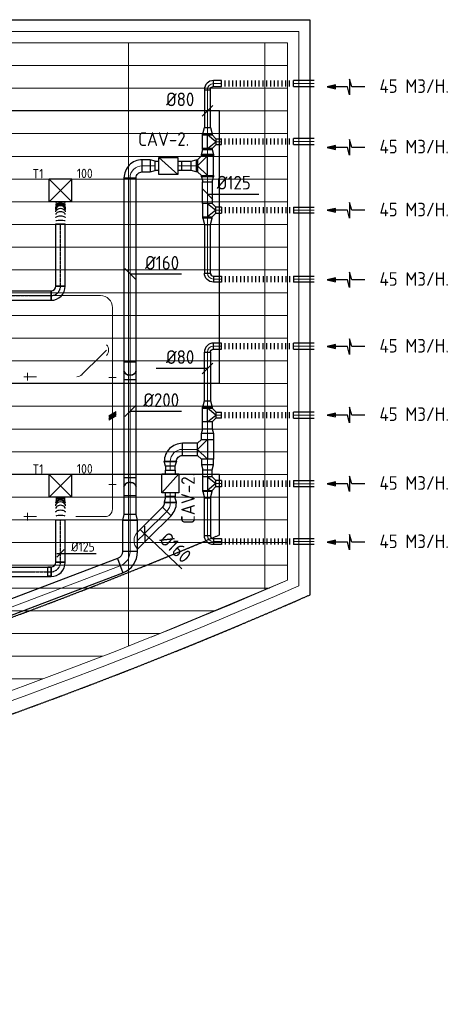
# Model space of a CAD drawing. Header units: millimetres. Extents: x -73785 to 23627, y 5976 to 52620.
# Tile 45 of 56: x -24326 to -18584, y 7449 to 20451. Entities that reach past the tile are written whole.
import ezdxf
from ezdxf.enums import TextEntityAlignment as Align

# ---------------------------------------------------------------- set-up
doc = ezdxf.new("R2010")
doc.units = ezdxf.units.MM
doc.linetypes.add('CENTER2', pattern=[28.575, 19.05, -3.175, 3.175, -3.175])
doc.linetypes.add('HIDDEN', pattern=[9.525, 6.35, -3.175])
for name, color, linetype in [('4plfd', 254, 'Continuous'), ('BALKEN', 7, 'Continuous'), ('WL570---_RETOUR', 100, 'Continuous'), ('WL570---_TOEVOER', 200, 'Continuous'), ('WL570---_TOEVOER_HL', 1, 'Continuous'), ('WL570---_TOEVOER_RST', 200, 'Continuous'), ('WL570---_TOEVOER_RST_HL', 1, 'Continuous'), ('WM570---_RETOUR', 2, 'Continuous'), ('WM570---_TOEVOER', 2, 'Continuous'), ('WM570---_TOEVOER_PR', 2, 'Continuous'), ('WM570---_TOEVOER_RST_PR', 1, 'Continuous')]:
    doc.layers.add(name, color=color, linetype=linetype)
for name, color, linetype, lineweight in [('WL570---_BESTAAND-HARTLIJN', 161, 'Continuous', 0), ('WL570---_BESTAAND-MAATVOERING', 161, 'Continuous', 0), ('WL570---_BESTAAND-RETOUR', 140, 'Continuous', 0), ('WL570---_BESTAAND-TOEVOER', 180, 'Continuous', 0), ('WL570---_DEMONTEREN', 10, 'Continuous', 0)]:
    doc.layers.add(name, color=color, linetype=linetype, lineweight=lineweight)
doc.layers.get('WL570---_DEMONTEREN').off()
doc.styles.add('BURO-025', font='ISO96.shx', dxfattribs={"height": 2.5})
doc.styles.add('MAATVOERING', font='ISO')

# ---------------------------------------------------------------- blocks, each defined once
blk = doc.blocks.new('Groep-43')
at = {"color": 8, "linetype": 'Continuous', "lineweight": 13}
for p, q in [((-65620, 18699.14), (-22154.912, 18699.14)), ((-65620, 18699.14), (-22154.912, 18699.14)), ((-65620, 18399.14), (-22154.912, 18399.14)), ((-65620, 18099.14), (-22154.912, 18099.14)), ((-65620, 17799.14), (-22154.912, 17799.14)), ((-65620, 17499.14), (-22154.912, 17499.14)), ((-22154.912, 17199.14), (-65620, 17199.14)), ((-65620, 16899.14), (-22154.912, 16899.14)), ((-22154.912, 16599.14), (-65620, 16599.14)), ((-22154.912, 16299.14), (-65620, 16299.14)), ((-22154.912, 15999.14), (-65620, 15999.14)), ((-22154.912, 15699.14), (-65620, 15699.14)), ((-22154.912, 15399.14), (-65620, 15399.14)), ((-65620, 15099.14), (-22154.912, 15099.14)), ((-22154.912, 14799.14), (-65620, 14799.14)), ((-22154.912, 14499.14), (-65620, 14499.14)), ((-22154.912, 14199.14), (-65620, 14199.14)), ((-22154.912, 13899.14), (-65620, 13899.14)), ((-22154.912, 13599.14), (-65620, 13599.14)), ((-65620, 13299.14), (-22154.912, 13299.14)), ((-65620, 12999.14), (-22154.912, 12999.14)), ((-65620, 12699.14), (-22154.912, 12699.14)), ((-65620, 12399.14), (-22154.912, 12399.14)), ((-65620, 12099.14), (-22154.912, 12099.14))]:
    blk.add_line(p, q, dxfattribs=at)
blk = doc.blocks.new('Groep-50')
at = {"color": 8, "linetype": 'Continuous', "lineweight": 13}
for p, q in [((-22005, 19149), (-54855, 19149)), ((-22155, 18999), (-54855, 18999)), ((-24255, 18999), (-24255, 11033)), ((-22155, 18999), (-23955, 18999)), ((-22455, 18999), (-22455, 11772)), ((-22155, 11902), (-22155, 18999)), ((-22155, 18999), (-22155, 11902)), ((-23955, 11152), (-22155, 11902)), ((-65620, 11799), (-22393, 11799)), ((-65620, 11499), (-23121, 11499)), ((-65620, 11199), (-23841, 11199)), ((-65620, 10899), (-24598, 10899)), ((-65620, 10599), (-25389, 10599))]:
    blk.add_line(p, q, dxfattribs=at)
at = {"color": 8, "linetype": 'Continuous', "lineweight": 13, "flags": 128}
for points in [[(-65620, 12925), (-65620, 9040, 0.175808), (-22005, 11828), (-22005, 19149)], [(-47655, 6597, 0.102915), (-22155, 11902, 0.102915)]]:
    blk.add_lwpolyline(points, format="xyb", dxfattribs=at)
at = {"color": 8}
blk.add_blockref('Groep-43', (0, 0), dxfattribs=at)
blk = doc.blocks.new('Block plafond 2e verd')
at = {"layer": '4plfd'}
blk.add_blockref('Groep-50', (73180, -19000), dxfattribs=at)
blk = doc.blocks.new('OBO10000090ZH')
blk.add_lwpolyline([(-50, -100), (50, -100), (50, 0, 1), (-50, 0)], format="xyb", close=True)
at = {"layer": 'WL570---_BESTAAND-HARTLIJN'}
for points in [[(-50, 0), (50, 0)], [(0, -100), (0, 50)]]:
    blk.add_lwpolyline(points, dxfattribs=at)
blk = doc.blocks.new('OZA1250100045R')
blk.add_lwpolyline([(71, 0), (106, 35), (35, 106), (-71, 0)])
at = {"layer": 'WL570---_BESTAAND-HARTLIJN'}
blk.add_line((0, 0), (71, 71), dxfattribs=at)
at = {"layer": 'WL570---_BESTAAND-TOEVOER'}
blk.add_arc((0, 71), 100, 225, 315, dxfattribs=at)
blk = doc.blocks.new('KARO')
for p, q in [((1, 0.5), (0, 0.5)), ((0, -0.5), (1, -0.5))]:
    blk.add_line(p, q)
at = {"invisible_edges": 15}
blk.add_3dface([(0, 0.5), (0, -0.5), (1, -0.5), (1, 0.5)], dxfattribs=at)
at = {"layer": 'WL570---_BESTAAND-HARTLIJN'}
blk.add_line((0, 0), (1, 0), dxfattribs=at)
blk = doc.blocks.new('OBO10000090ZE')
blk.add_lwpolyline([(-50, 0), (50, 0), (50, 100, 1), (-50, 100)], format="xyb", close=True)
at = {"layer": 'WL570---_BESTAAND-HARTLIJN'}
for points in [[(0, 0), (0, 150)], [(-50, 100), (50, 100)]]:
    blk.add_lwpolyline(points, dxfattribs=at)
blk = doc.blocks.new('OZA2000160045L')
blk.add_lwpolyline([(-113, 0), (-148, 35), (-35, 148), (113, 0)])
at = {"layer": 'WL570---_BESTAAND-HARTLIJN'}
blk.add_line((0, 0), (-92, 92), dxfattribs=at)
at = {"layer": 'WL570---_BESTAAND-TOEVOER'}
blk.add_arc((0, 113), 160, 225, 315, dxfattribs=at)
blk = doc.blocks.new('MVLINE')
blk.add_line((35.4, -35.4), (-35.4, 35.4))
blk = doc.blocks.new('OSV2001600740K')
blk.add_lwpolyline([(-75, -100), (0, -80), (0, 80), (-75, 100)], close=True)
at = {"layer": 'WL570---_BESTAAND-HARTLIJN'}
blk.add_line((-75, 0), (0, 0), dxfattribs=at)
blk = doc.blocks.new('OBO16000090H')
blk.add_lwpolyline([(80, -160, 0.414214), (-160, 80), (-160, -80, -0.414214), (-80, -160)], format="xyb", close=True)
at = {"invisible_edges": 15}
for points in [[(-146, -81), (-118, 76), (-160, 80), (-160, -80)], [(-133, -85), (-78, 66), (-118, 76), (-146, -81)], [(-120, -91), (-40, 48), (-78, 66), (-133, -85)], [(-109, -99), (-6, 24), (-40, 48), (-120, -91)], [(-99, -109), (24, -6), (-6, 24), (-109, -99)], [(-91, -120), (48, -40), (24, -6), (-99, -109)], [(-85, -133), (66, -78), (48, -40), (-91, -120)], [(-81, -146), (76, -118), (66, -78), (-85, -133)], [(-80, -160), (80, -160), (76, -118), (-81, -146)]]:
    blk.add_3dface(points, dxfattribs=at)
at = {"layer": 'WL570---_BESTAAND-HARTLIJN'}
blk.add_arc((-160, -160), 160, 0, 90, dxfattribs=at)
blk = doc.blocks.new('AFZPIJL')
for points in [[(0, -10), (0, -6.52), (-2.06, -5.97), (2.06, -5.97), (0, -5.41), (0, 0)], [(-0.26, -2.22), (0, 0)], [(0.26, -2.22), (0, 0)]]:
    blk.add_lwpolyline(points)
blk.add_lwpolyline([(0.52, -2.22), (-0.52, -2.22), (0, 0)], close=True)
blk = doc.blocks.new('FLLINE80')
blk.add_line((0, -40), (0, 40))
blk = doc.blocks.new('OEX8000100000')
at = {"rotation": 180}
for p in [(50, 0), (100, 0), (150, 0), (200, 0), (250, 0), (300, 0), (350, 0), (400, 0), (450, 0), (500, 0), (550, 0), (600, 0), (650, 0), (700, 0), (750, 0), (800, 0), (850, 0), (900, 0), (950, 0), (1000, 0)]:
    blk.add_blockref('FLLINE80', p, dxfattribs=at)
blk = doc.blocks.new('OBO8000090H')
blk.add_lwpolyline([(40, -80, 0.414214), (-80, 40), (-80, -40, -0.414214), (-40, -80)], format="xyb", close=True)
at = {"invisible_edges": 15}
for points in [[(-73, -41), (-59, 38), (-80, 40), (-80, -40)], [(-66, -42), (-39, 33), (-59, 38), (-73, -41)], [(-60, -45), (-20, 24), (-39, 33), (-66, -42)], [(-54, -49), (-3, 12), (-20, 24), (-60, -45)], [(-49, -54), (12, -3), (-3, 12), (-54, -49)], [(-45, -60), (24, -20), (12, -3), (-49, -54)], [(-42, -66), (33, -39), (24, -20), (-45, -60)], [(-41, -73), (38, -59), (33, -39), (-42, -66)], [(-40, -80), (40, -80), (38, -59), (-41, -73)]]:
    blk.add_3dface(points, dxfattribs=at)
at = {"layer": 'WL570---_BESTAAND-HARTLIJN'}
blk.add_arc((-80, -80), 80, 0, 90, dxfattribs=at)
blk = doc.blocks.new('OSV1601250650G')
blk.add_lwpolyline([(0, -80), (65, -62), (65, 62), (0, 80)], close=True)
at = {"layer": 'WL570---_BESTAAND-HARTLIJN'}
blk.add_line((0, 0), (65, 0), dxfattribs=at)
blk = doc.blocks.new('VBX1251250012525000')
for points in [[(50, 62.5), (0, 62.5), (0, -62.5), (50, -62.5)], [(300, -62.5), (350, -62.5), (350, 62.5), (300, 62.5)]]:
    blk.add_lwpolyline(points)
blk.add_lwpolyline([(50, -112.5), (300, -112.5), (300, 112.5), (50, 112.5)], close=True)
at = {"layer": 'WL570---_BESTAAND-HARTLIJN'}
blk.add_line((300, 0), (350, 0), dxfattribs=at)
at = {"layer": 'WL570---_BESTAAND-TOEVOER'}
blk.add_line((50, -112.5), (300, 112.5), dxfattribs=at)
blk = doc.blocks.new('OSV1601250650K')
blk.add_lwpolyline([(-65, -80), (0, -62), (0, 62), (-65, 80)], close=True)
at = {"layer": 'WL570---_BESTAAND-HARTLIJN'}
blk.add_line((-65, 0), (0, 0), dxfattribs=at)
blk = doc.blocks.new('OBO16000045H')
blk.add_lwpolyline([(80, -66, 0.198912), (10, 103), (-103, -10, -0.198912), (-80, -66)], format="xyb", close=True)
at = {"invisible_edges": 15}
for points in [[(-99, -15), (24, 88), (10, 103), (-103, -10)], [(-94, -20), (37, 71), (24, 88), (-99, -15)], [(-91, -26), (48, 54), (37, 71), (-94, -20)], [(-87, -32), (58, 35), (48, 54), (-91, -26)], [(-85, -39), (66, 16), (58, 35), (-87, -32)], [(-83, -46), (72, -4), (66, 16), (-85, -39)], [(-81, -52), (76, -25), (72, -4), (-83, -46)], [(-80, -59), (79, -45), (76, -25), (-81, -52)], [(-80, -66), (80, -66), (79, -45), (-80, -59)]]:
    blk.add_3dface(points, dxfattribs=at)
at = {"layer": 'WL570---_BESTAAND-HARTLIJN'}
blk.add_arc((-160, -66), 160, 0, 45, dxfattribs=at)
blk = doc.blocks.new('OTS16016016000H')
at = {"layer": 'WL570---_RETOUR'}
blk.add_line((-130, 0), (130, 0), dxfattribs=at)
blk.add_lwpolyline([(-130, -80), (130, -80), (130, 80), (80, 130), (-80, 130), (-130, 80)], close=True, dxfattribs=at)
blk.add_lwpolyline([(-130, 0), (0, 130), (130, 0)], dxfattribs=at)
blk = doc.blocks.new('OTS1251258000H')
at = {"layer": 'WL570---_RETOUR'}
blk.add_line((-90, 0), (90, 0), dxfattribs=at)
blk.add_lwpolyline([(-90, -62.5), (90, -62.5), (90, 62.5), (40, 112.5), (-40, 112.5), (-90, 62.5)], close=True, dxfattribs=at)
blk.add_lwpolyline([(-90, 0), (0, 112.5), (90, 0)], dxfattribs=at)
blk = doc.blocks.new('OSV125800830G')
blk.add_lwpolyline([(0, -62), (84, -40), (84, 40), (0, 62)], close=True)
at = {"layer": 'WL570---_BESTAAND-HARTLIJN'}
blk.add_line((0, 0), (84, 0), dxfattribs=at)
blk = doc.blocks.new('OBO20000069H')
blk.add_lwpolyline([(100, -138, 0.310508), (-92, 142), (-164, -45, -0.310508), (-100, -138)], format="xyb", close=True)
at = {"invisible_edges": 15}
for points in [[(-152, -50), (-56, 125), (-92, 142), (-164, -45)], [(-141, -57), (-22, 104), (-56, 125), (-152, -50)], [(-131, -66), (8, 78), (-22, 104), (-141, -57)], [(-122, -76), (35, 48), (8, 78), (-131, -66)], [(-114, -87), (58, 15), (35, 48), (-122, -76)], [(-108, -99), (76, -21), (58, 15), (-114, -87)], [(-104, -112), (89, -59), (76, -21), (-108, -99)], [(-101, -125), (97, -98), (89, -59), (-104, -112)], [(-100, -138), (100, -138), (97, -98), (-101, -125)]]:
    blk.add_3dface(points, dxfattribs=at)
at = {"layer": 'WL570---_BESTAAND-HARTLIJN'}
blk.add_arc((-200, -138), 200, 0, 69, dxfattribs=at)
blk = doc.blocks.new('RB45DO')
blk.add_lwpolyline([(0.707107, 0.5), (0, 0.5), (0, -0.5), (0.707107, -0.5, 0.133256), (0.835518, -0.465158, 0.106756), (0.957107, -0.353553, 0.082828), (1.032249, -0.198077, 0.071352), (1.06066, 0, 0.071352), (1.032249, 0.198077, 0.082828), (0.957107, 0.353553, 0.106756), (0.835518, 0.465158, 0.133256)], format="xyb", close=True)
at = {"layer": 'WL570---_BESTAAND-HARTLIJN'}
blk.add_line((0, 0), (1.06066, 0), dxfattribs=at)
blk = doc.blocks.new('OBO16000045N')
at = {"xscale": 160, "yscale": 160, "zscale": 160}
blk.add_blockref('RB45DO', (0, 0), dxfattribs=at)
blk = doc.blocks.new('RB45UP')
blk.add_lwpolyline([(0, -0.5), (0.707107, -0.5), (0.707107, 0.5), (0, 0.5, -0.133256), (0.128411, 0.465158, -0.106756), (0.25, 0.353553, -0.082828), (0.325143, 0.198077, -0.071352), (0.353553, 0, -0.071352), (0.325143, -0.198077, -0.082828), (0.25, -0.353553, -0.106756), (0.128411, -0.465158, -0.133256)], format="xyb", close=True)
at = {"layer": 'WL570---_BESTAAND-HARTLIJN'}
blk.add_line((0, 0), (0.707107, 0), dxfattribs=at)
blk = doc.blocks.new('OBO16000045O')
at = {"xscale": 160, "yscale": 160, "zscale": 160}
blk.add_blockref('RB45UP', (0, 0), dxfattribs=at)
blk = doc.blocks.new('OBO10000090H')
blk.add_lwpolyline([(50, -100, 0.414214), (-100, 50), (-100, -50, -0.414214), (-50, -100)], format="xyb", close=True)
at = {"invisible_edges": 15}
for points in [[(-91, -51), (-74, 48), (-100, 50), (-100, -50)], [(-83, -53), (-49, 41), (-74, 48), (-91, -51)], [(-75, -57), (-25, 30), (-49, 41), (-83, -53)], [(-68, -62), (-4, 15), (-25, 30), (-75, -57)], [(-62, -68), (15, -4), (-4, 15), (-68, -62)], [(-57, -75), (30, -25), (15, -4), (-62, -68)], [(-53, -83), (41, -49), (30, -25), (-57, -75)], [(-51, -91), (48, -74), (41, -49), (-53, -83)], [(-50, -100), (50, -100), (48, -74), (-51, -91)]]:
    blk.add_3dface(points, dxfattribs=at)
at = {"layer": 'WL570---_BESTAAND-HARTLIJN'}
blk.add_arc((-100, -100), 100, 0, 90, dxfattribs=at)
blk = doc.blocks.new('UISO')
at = {"layer": 'WL570---_TOEVOER'}
for p, q in [((0, 0.36), (1, 0.94)), ((0, 0.18), (1, 0.76)), ((0, 0), (1, 0.58)), ((0, -0.18), (1, 0.4))]:
    blk.add_line(p, q, dxfattribs=at)
blk = doc.blocks.new('OSV16010001120K')
blk.add_lwpolyline([(-112, -80), (0, -50), (0, 50), (-112, 80)], close=True)
at = {"layer": 'WL570---_BESTAAND-HARTLIJN'}
blk.add_line((-112, 0), (0, 0), dxfattribs=at)
blk = doc.blocks.new('OBO10000045H')
blk.add_lwpolyline([(50, -41, 0.198912), (6, 65), (-65, -6, -0.198912), (-50, -41)], format="xyb", close=True)
at = {"invisible_edges": 15}
for points in [[(-62, -9), (15, 55), (6, 65), (-65, -6)], [(-59, -13), (23, 45), (15, 55), (-62, -9)], [(-57, -16), (30, 34), (23, 45), (-59, -13)], [(-55, -20), (36, 22), (30, 34), (-57, -16)], [(-53, -24), (41, 10), (36, 22), (-55, -20)], [(-52, -28), (45, -3), (41, 10), (-53, -24)], [(-51, -33), (48, -15), (45, -3), (-52, -28)], [(-50, -37), (49, -28), (48, -15), (-51, -33)], [(-50, -41), (50, -41), (49, -28), (-50, -37)]]:
    blk.add_3dface(points, dxfattribs=at)
at = {"layer": 'WL570---_BESTAAND-HARTLIJN'}
blk.add_arc((-100, -41), 100, 0, 45, dxfattribs=at)
blk = doc.blocks.new('*U591')
at = {"color": 0, "ltscale": 10}
for p, q in [((150, 150, -2500), (-150, 150, -2500)), ((-150, -150, -2500), (-150, 150, -2500)), ((150, -150, -2500), (-150, 150, -2500)), ((-150, -150, -2500), (150, 150, -2500)), ((150, -150, -2500), (150, 150, -2500)), ((150, -150, -2500), (-150, -150, -2500))]:
    blk.add_line(p, q, dxfattribs=at)
at = {"layer": 'WL570---_TOEVOER_RST_HL', "linetype": 'CENTER2'}
blk.add_circle((0, 0, -2500), 0.075, dxfattribs=at)
at = {"layer": 'WL570---_TOEVOER_RST', "color": 2, "style": 'BURO-025'}
for tag in ['MC', 'Q']:
    blk.add_attdef(tag, text='', height=125, dxfattribs=at).set_placement((0, 0), align=Align.MIDDLE)
at = {"layer": 'WM570---_TOEVOER_RST_PR', "color": 2, "style": 'BURO-025'}
blk.add_attdef('POSNR', text='', height=125, dxfattribs=at).set_placement((0, 0), align=Align.MIDDLE)
blk = doc.blocks.new('*U592')
at = {"color": 0, "ltscale": 10}
for p, q in [((-125, 59.375, -2700), (-169.3, 59.375, -2700)), ((-169.3, -59.375, -2700), (-169.3, 59.375, -2700)), ((-125, -62.5, -2700), (-125, 62.5, -2700)), ((-125, -59.375, -2700), (-125, 59.375, -2700)), ((-62.5, 125, -2700), (62.5, 125, -2700)), ((-125, -59.375, -2700), (-169.3, -59.375, -2700))]:
    blk.add_line(p, q, dxfattribs=at)
for radius, end in [(62.5, 0), (187.5, 360)]:
    blk.add_arc((-125, 125, -2700), radius, 270, end, dxfattribs=at)
at = {"layer": 'WL570---_TOEVOER_HL', "linetype": 'CENTER2'}
blk.add_arc((-125, 125, -2700), 125, 270, 0, dxfattribs=at)
at = {"layer": 'WM570---_TOEVOER_PR', "color": 2, "style": 'BURO-025'}
blk.add_attdef('POSNR', text='', height=125, dxfattribs=at).set_placement((0, 0), align=Align.MIDDLE)
blk = doc.blocks.new('*U593')
at = {"color": 0, "ltscale": 10}
for p, q in [((0, 62, -2700), (0, -62, -2700)), ((300, 62, -2700), (300, -62, -2700))]:
    blk.add_line(p, q, dxfattribs=at)
for centre, major_axis, ratio, start_param, end_param in [((49, 0, -2700), (0, -62.5), 0.152673, 0, 3.141593), ((150, 0, -2700), (0, -62.5), 0.695081, 0, 3.141593), ((204, 0, -2700), (0, 62.5), 0.882722, 3.141593, 6.283185), ((252, 0, -2700), (0, 62.5), 0.444109, 3.141593, 6.283185)]:
    blk.add_ellipse(centre, major_axis=major_axis, ratio=ratio, start_param=start_param, end_param=end_param, dxfattribs=at)
at = {"color": 0, "ltscale": 10, "extrusion": (0, 0, -1)}
for centre, major_axis, ratio, start_param, end_param in [((103, 0, -2700), (0, 62.5), 0.444109, 0, 3.141593), ((186, 0, -2700), (0, 62.5), 0.882722, 0, 3.141593), ((225, 0, -2700), (0, -62.5), 0.695081, 3.141593, 6.283185), ((283, 0, -2700), (0, -62.5), 0.152673, 3.141593, 6.283185)]:
    blk.add_ellipse(centre, major_axis=major_axis, ratio=ratio, start_param=start_param, end_param=end_param, dxfattribs=at)
at = {"layer": 'WM570---_TOEVOER_PR', "color": 2, "style": 'BURO-025'}
blk.add_attdef('POSNR', text='', height=125, dxfattribs=at).set_placement((0, 0), align=Align.MIDDLE)
blk = doc.blocks.new('*U599')
at = {"color": 0, "ltscale": 10}
for p, q in [((150, 150, -2500), (-150, 150, -2500)), ((-150, -150, -2500), (-150, 150, -2500)), ((150, -150, -2500), (-150, 150, -2500)), ((-150, -150, -2500), (150, 150, -2500)), ((150, -150, -2500), (150, 150, -2500)), ((150, -150, -2500), (-150, -150, -2500))]:
    blk.add_line(p, q, dxfattribs=at)
at = {"layer": 'WL570---_TOEVOER_RST_HL', "linetype": 'CENTER2'}
blk.add_circle((0, 0, -2500), 0.075, dxfattribs=at)
at = {"layer": 'WL570---_TOEVOER_RST', "color": 2, "style": 'BURO-025'}
for tag in ['MC', 'Q']:
    blk.add_attdef(tag, text='', height=125, dxfattribs=at).set_placement((0, 0), align=Align.MIDDLE)
at = {"layer": 'WM570---_TOEVOER_RST_PR', "color": 2, "style": 'BURO-025'}
blk.add_attdef('POSNR', text='', height=125, dxfattribs=at).set_placement((0, 0), align=Align.MIDDLE)
blk = doc.blocks.new('*U600')
at = {"color": 0, "ltscale": 10}
for p, q in [((-125, -62.5, -2700), (-125, 62.5, -2700)), ((-62.5, 125, -2700), (62.5, 125, -2700))]:
    blk.add_line(p, q, dxfattribs=at)
for radius in [62.5, 187.5]:
    blk.add_arc((-125, 125, -2700), radius, 270, 360, dxfattribs=at)
at = {"layer": 'WL570---_TOEVOER_HL', "linetype": 'CENTER2'}
blk.add_arc((-125, 125, -2700), 125, 270, 0, dxfattribs=at)
at = {"layer": 'WM570---_TOEVOER_PR', "color": 2, "style": 'BURO-025'}
blk.add_attdef('POSNR', text='', height=125, dxfattribs=at).set_placement((0, 0), align=Align.MIDDLE)
blk = doc.blocks.new('*U602')
at = {"color": 0, "ltscale": 10}
for p, q in [((0, 62, -2700), (1832, 62, -2700)), ((0, -62, -2700), (0, 62, -2700)), ((1832, 62, -2700), (1832, -62, -2700)), ((0, -62, -2700), (1832, -62, -2700))]:
    blk.add_line(p, q, dxfattribs=at)
at = {"layer": 'WL570---_TOEVOER_HL', "linetype": 'CENTER2'}
blk.add_line((0, 0, -2700), (1832, 0, -2700), dxfattribs=at)
at = {"layer": 'WM570---_TOEVOER_PR', "color": 2, "style": 'BURO-025'}
blk.add_attdef('POSNR', text='', height=125, dxfattribs=at).set_placement((0, 0), align=Align.MIDDLE)
blk = doc.blocks.new('*U603')
at = {"color": 0, "ltscale": 10}
for p, q in [((0, 62, -2700), (0, -63, -2700)), ((291, 62, -2700), (291, -63, -2700))]:
    blk.add_line(p, q, dxfattribs=at)
for centre, major_axis, ratio, start_param, end_param in [((37, 0, -2700), (0, -62.5), 0.122843, 0, 3.141593), ((122, 0, -2700), (0, -62.5), 0.578126, 0, 3.141593), ((182, 0, -2700), (0, -62.5), 0.897942, 0, 3.141593), ((198, 0, -2700), (0, 62.5), 0.897942, 3.141593, 6.283185), ((231, 0, -2700), (0, 62.5), 0.578126, 3.141593, 6.283185), ((278, 0, -2700), (0, 62.5), 0.122843, 3.141593, 6.283185)]:
    blk.add_ellipse(centre, major_axis=major_axis, ratio=ratio, start_param=start_param, end_param=end_param, dxfattribs=at)
at = {"color": 0, "ltscale": 10, "extrusion": (0, 0, -1)}
for centre, major_axis, ratio, start_param, end_param in [((82, 0, -2700), (0, 62.5), 0.361225, 0, 3.141593), ((157, 0, -2700), (0, 62.5), 0.76065, 0, 3.141593), ((190, 0, -2700), (0, 62.5), 0.93989, 0, 3.141593), ((212, 0, -2700), (0, -62.5), 0.76065, 3.141593, 6.283185), ((253, 0, -2700), (0, -62.5), 0.361225, 3.141593, 6.283185)]:
    blk.add_ellipse(centre, major_axis=major_axis, ratio=ratio, start_param=start_param, end_param=end_param, dxfattribs=at)
at = {"layer": 'WM570---_TOEVOER_PR', "color": 2, "style": 'BURO-025'}
blk.add_attdef('POSNR', text='', height=125, dxfattribs=at).set_placement((0, 0), align=Align.MIDDLE)
blk = doc.blocks.new('*U926')
at = {"color": 0, "ltscale": 10}
for p, q in [((0, 62, -2700), (822, 62, -2700)), ((0, -63, -2700), (0, 62, -2700)), ((822, 62, -2700), (822, -63, -2700)), ((0, -63, -2700), (822, -63, -2700))]:
    blk.add_line(p, q, dxfattribs=at)
at = {"layer": 'WL570---_TOEVOER_HL', "linetype": 'CENTER2'}
blk.add_line((0, 0, -2700), (822, 0, -2700), dxfattribs=at)
at = {"layer": 'WM570---_TOEVOER_PR', "color": 2, "style": 'BURO-025'}
blk.add_attdef('POSNR', text='', height=125, dxfattribs=at).set_placement((0, 0), align=Align.MIDDLE)
blk = doc.blocks.new('*U929')
at = {"layer": 'WM570---_TOEVOER', "color": 0, "ltscale": 10}
for p, q in [((-50, -50), (50, 50)), ((-50, 0), (472, 0))]:
    blk.add_line(p, q, dxfattribs=at)
at = {"layer": 'WM570---_TOEVOER', "color": 0, "style": 'BURO-025'}
blk.add_text('%%c125', height=125, dxfattribs=at).set_placement((141, 25))
blk = doc.blocks.new('*U930')
at = {"color": 0, "ltscale": 10}
for p, q in [((0, 62, -2700), (561, 62, -2700)), ((0, -63, -2700), (0, 62, -2700)), ((561, 62, -2700), (561, -63, -2700)), ((0, -63, -2700), (561, -63, -2700))]:
    blk.add_line(p, q, dxfattribs=at)
at = {"layer": 'WL570---_TOEVOER_HL', "linetype": 'CENTER2'}
blk.add_line((0, 0, -2700), (561, 0, -2700), dxfattribs=at)
at = {"layer": 'WM570---_TOEVOER_PR', "color": 2, "style": 'BURO-025'}
blk.add_attdef('POSNR', text='', height=125, dxfattribs=at).set_placement((0, 0), align=Align.MIDDLE)
blk = doc.blocks.new('*U963')
at = {"color": 0, "ltscale": 10}
for p, q in [((0, 62, -2700), (2433, 62, -2700)), ((2433, 62, -2700), (2433, -62, -2700)), ((0, -62, -2700), (2433, -62, -2700))]:
    blk.add_line(p, q, dxfattribs=at)
at = {"layer": 'WL570---_TOEVOER_HL', "linetype": 'CENTER2'}
blk.add_line((0, 0, -2700), (2433, 0, -2700), dxfattribs=at)
at = {"layer": 'WM570---_TOEVOER_PR', "color": 2, "style": 'BURO-025'}
blk.add_attdef('POSNR', text='', height=125, dxfattribs=at).set_placement((0, 0), align=Align.MIDDLE)

msp = doc.modelspace()

# ---------------------------------------------------------------- linework, layer by layer
at = {"layer": 'BALKEN', "color": 2, "linetype": 'HIDDEN'}
for p, q in [((-28162, 20451), (-20487, 20451)), ((-20487, 12858), (-20487, 20451)), ((-53687, 19251), (-21687, 19251)), ((-21687, 15651), (-21687, 19251)), ((-70887, 15651), (-21687, 15651)), ((-70887, 14451), (-21687, 14451)), ((-21687, 13647), (-21687, 14451))]:
    msp.add_line(p, q, dxfattribs=at)
for radius, start, end in [(63041, 247.03139, 292.96833), (64241, 246.32069, 293.67904)]:
    msp.add_arc((-46287, 71690), radius, start, end, dxfattribs=at)
at = {"layer": 'WM570---_RETOUR'}
for points in [[(-21846, 19249), (-21969, 19249), (-22523, 19249)], [(-21846, 18149), (-21722, 18149), (-21168, 18149)], [(-22867, 17095), (-22744, 17095), (-22190, 17095)], [(-21846, 15846), (-21969, 15846), (-22523, 15846)], [(-22868, 15281), (-22744, 15281), (-22190, 15281)], [(-22676, 13664), (-22586, 13579), (-22182, 13200)]]:
    msp.add_lwpolyline(points, dxfattribs=at)

# ---------------------------------------------------------------- block references
at = {"layer": 'WL570---_BESTAAND-RETOUR'}
for name, p, rotation in [('OTS16016016000H', (-21846, 18522), 90), ('OTS1251258000H', (-21846, 14326), 270)]:
    msp.add_blockref(name, p, dxfattribs=dict(at, rotation=rotation))
at = {"layer": 'WL570---_DEMONTEREN'}
for name, p, xscale, yscale, zscale in [('KARO', (-25636, 16808), 2376.078271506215, 160, 160), ('KARO', (-24122, 15736), 16.03765465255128, 100, 100), ('UISO', (-23150, 15184), 100, 100, 100), ('KARO', (-24122, 13889), 16.03765465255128, 100, 100), ('KARO', (-23583, 13889), 383.5537975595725, 100, 100)]:
    msp.add_blockref(name, p, dxfattribs=dict(at, xscale=xscale, yscale=yscale, zscale=zscale))
msp.add_blockref('OBO16000090H', (-23100, 16808), dxfattribs=at)
for p, xscale, yscale, zscale, rotation in [((-23100, 16648), 678.3184798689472, 160, 160, 270), ((-23503, 15765), 356.6187524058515, 100, 100, 44.99999999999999), ((-23100, 15825), 32.8122964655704, 100, 100, 90), ((-23100, 15783), 1793.517565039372, 100, 100, 270)]:
    msp.add_blockref('KARO', p, dxfattribs=dict(at, xscale=xscale, yscale=yscale, zscale=zscale, rotation=rotation))
at = {"layer": 'WL570---_DEMONTEREN', "xscale": -1}
for name, p, rotation in [('OZA1250100045R', (-23180, 16088), 90), ('OBO10000090ZH', (-23100, 15725), 180)]:
    msp.add_blockref(name, p, dxfattribs=dict(at, rotation=rotation))
at = {"layer": 'WL570---_DEMONTEREN'}
for name, p, rotation in [('OSV16010001120K', (-23100, 15858), 270), ('OBO10000090ZE', (-24122, 15736), 90), ('OBO10000045H', (-23532, 15736), 270), ('OBO10000090ZE', (-24122, 13889), 90), ('OBO10000090H', (-23100, 13889), 270)]:
    msp.add_blockref(name, p, dxfattribs=dict(at, rotation=rotation))
at = {"layer": 'WL570---_DEMONTEREN', "xscale": -1}
msp.add_blockref('OBO10000090ZH', (-23100, 14312), dxfattribs=at)
at = {"layer": 'WL570---_RETOUR'}
for name, p, rotation in [('OBO8000090H', (-21846, 19607), 90), ('OEX8000100000', (-20660, 19607), 180), ('OEX8000100000', (-20660, 18842), 180), ('OBO16000090H', (-22868, 18521), 90), ('OSV1601250650G', (-21846, 18374), 270), ('OTS1251258000H', (-21846, 17936), 270), ('OSV125800830G', (-21846, 17831), 270), ('OBO8000090H', (-21846, 16140), 90), ('OEX8000100000', (-20660, 16140), 180), ('OBO16000045N', (-22868, 15930), 270), ('OBO16000045O', (-22868, 15811), 270), ('OEX8000100000', (-20660, 15230), 180), ('OBO16000090H', (-22336, 14777), 90), ('OSV1601250650G', (-21846, 14571), 270), ('OBO16000045O', (-22868, 14287), 90), ('OBO16000045N', (-22868, 14168), 90), ('OSV125800830G', (-21846, 14221), 270), ('OBO16000045H', (-22336, 14004), 315.0000000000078), ('OSV1601250650K', (-22336, 14144), 90), ('OSV2001600740K', (-22868, 13916), 90), ('OZA2000160045L', (-22768, 13572), 270), ('OBO20000069H', (-22868, 13290), 290.7995941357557)]:
    msp.add_blockref(name, p, dxfattribs=dict(at, rotation=rotation))
for name, p, xscale, yscale, zscale, rotation in [('KARO', (-21661, 19607), 104.6717615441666, 80, 80, 180), ('KARO', (-20437, 19607), 270.6940397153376, 80, 80, 180), ('AFZPIJL', (-20265, 19563), -50, 50, 50, 90), ('KARO', (-21846, 19527), 498.312785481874, 80, 80, 270), ('KARO', (-21846, 18930), -14.56646699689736, 125, 125, 270), ('KARO', (-20437, 18842), 270.6940397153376, 80, 80, 180), ('AFZPIJL', (-20265, 18764), -50, 50, 50, 90), ('KARO', (-21846, 18750), -14.38825575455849, 125, 125, 90), ('KARO', (-22603, 18521), 104.8731670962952, 160, 160, 180), ('KARO', (-21846, 18671), -18.61592130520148, 160, 160, 90.0000000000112), ('KARO', (-22187, 18521), -126.9871434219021, 125, 125, 180), ('KARO', (-22868, 18361), 4445.629157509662, 160, 160, 270), ('KARO', (-21846, 18374), -18.89721792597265, 160, 160, 270), ('KARO', (-21846, 18026), -283.3969514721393, 125, 125, 270), ('KARO', (-21661, 17936), 72.22950757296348, 80, 80, 180), ('AFZPIJL', (-20265, 17934), -50, 50, 50, 90), ('KARO', (-21846, 17846), 14.56646699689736, 125, 125, 270), ('KARO', (-21846, 17105), 641.4805336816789, 80, 80, 90), ('AFZPIJL', (-20265, 17016), -50, 50, 50, 90), ('KARO', (-21661, 16140), 104.6717615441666, 80, 80, 180), ('KARO', (-20437, 16140), 270.6940397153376, 80, 80, 180), ('AFZPIJL', (-20265, 16134), -50, 50, 50, 90), ('KARO', (-21846, 16061), -641.4805336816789, 80, 80, 90), ('KARO', (-22868, 15817), 6.274169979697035, 160, 160, 270), ('KARO', (-21846, 15321), -14.56646699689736, 125, 125, 270), ('KARO', (-20437, 15230), 270.6940397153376, 80, 80, 180), ('AFZPIJL', (-20265, 15231), -50, 50, 50, 90), ('KARO', (-21846, 15141), -90.13055144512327, 125, 125, 90), ('KARO', (-21846, 14907), -77.92349494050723, 160, 160, 270.0000000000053), ('KARO', (-22336, 14620), 2.874484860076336, 160, 160, 270), ('KARO', (-21846, 14649), 77.92349494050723, 160, 160, 269.9999999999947), ('KARO', (-22336, 14555), 52.19615683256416, 125, 125, 270), ('KARO', (-21846, 14416), 90.13055144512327, 125, 125, 90), ('KARO', (-21661, 14326), 72.22950757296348, 80, 80, 180), ('AFZPIJL', (-20265, 14322), -50, 50, 50, 90), ('KARO', (-22868, 14281), 6.274169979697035, 160, 160, 90), ('KARO', (-21846, 14236), 14.56646699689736, 125, 125, 270), ('KARO', (-22336, 14078), 8.555720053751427, 160, 160, 270), ('KARO', (-22336, 14153), 8.973062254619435, 125, 125, 270), ('KARO', (-21846, 13639), -498.312785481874, 80, 80, 270), ('KARO', (-22383, 13957), 413.8442502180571, 160, 160, 225.0000000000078), ('KARO', (-22868, 13428), 412.8724900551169, 200, 200, 90), ('AFZPIJL', (-20265, 13552), -50, 50, 50, 90), ('KARO', (-22997, 13241), 1841.006235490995, 200, 200, 200.7995941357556)]:
    msp.add_blockref(name, p, dxfattribs=dict(at, xscale=xscale, yscale=yscale, zscale=zscale, rotation=rotation))
at = {"layer": 'WL570---_RETOUR', "xscale": -1}
for name, p, rotation in [('OSV125800830G', (-21846, 18945), 270), ('OTS1251258000H', (-21846, 18840), 270), ('OSV1601250650G', (-21846, 18671), 270), ('VBX1251250012525000', (-22537, 18521), 180), ('OBO8000090H', (-21846, 17026), 90), ('OSV125800830G', (-21846, 15335), 270), ('OTS1251258000H', (-21846, 15231), 270), ('OSV1601250650G', (-21846, 14985), 270), ('OTS16016016000H', (-21846, 14777), 90), ('OSV1601250650G', (-22336, 14620), 90), ('VBX1251250012525000', (-22336, 14503), 90.00000000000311), ('OBO8000090H', (-21846, 13559), 90)]:
    msp.add_blockref(name, p, dxfattribs=dict(at, rotation=rotation))
at = {"layer": 'WL570---_RETOUR'}
for p, xscale, yscale, zscale in [((-21661, 18840), -72.22950757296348, 80, 80), ((-21976, 18522), -18.66941092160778, 160, 160), ((-20437, 17936), -270.6940397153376, 80, 80), ((-21661, 17026), -104.6717615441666, 80, 80), ((-20437, 17026), -270.6940397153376, 80, 80), ((-21661, 15230), -72.22950757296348, 80, 80), ((-22176, 14777), 200.6195115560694, 160, 160), ((-20437, 14324), -270.6940397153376, 80, 80), ((-21661, 13559), -104.6717615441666, 80, 80), ((-20437, 13559), -270.6940397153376, 80, 80)]:
    msp.add_blockref('KARO', p, dxfattribs=dict(at, xscale=xscale, yscale=yscale, zscale=zscale))
msp.add_blockref('OSV1601250650K', (-22537, 18521), dxfattribs=at)
at = {"layer": 'WL570---_RETOUR', "xscale": -1}
for name, p in [('OSV1601250650G', (-21994, 18521)), ('OEX8000100000', (-20660, 17936)), ('OEX8000100000', (-20660, 17026)), ('OEX8000100000', (-20660, 14324)), ('OEX8000100000', (-20660, 13559))]:
    msp.add_blockref(name, p, dxfattribs=at)
at = {"layer": 'WL570---_TOEVOER'}
ref = msp.add_blockref('*U599', (-23787, 18196, 2500), dxfattribs=at)
ref.add_attrib('Q', '100', (-23571, 18358), dxfattribs={"layer": 'WL570---_TOEVOER_RST', "color": 2, "height": 125, "style": 'BURO-025'})
ref.add_attrib('MC', 'T1', (-24157, 18355), dxfattribs={"layer": 'WL570---_TOEVOER_RST', "color": 2, "height": 125, "style": 'BURO-025'})
for name, p, rotation in [('*U603', (-23787, 17756, 2700), 90.0000000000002), ('*U926', (-23787, 16933, 2700), 90.00000000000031), ('*U593', (-23787, 13846, 2700), 89.99999999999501), ('*U930', (-23787, 13286, 2700), 89.99999999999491)]:
    msp.add_blockref(name, p, dxfattribs=dict(at, rotation=rotation))
for name, p in [('*U600', (-23787, 16808, 2700)), ('*U602', (-25744, 16808, 2700)), ('*U592', (-23787, 13161, 2700)), ('*U963', (-26345, 13161, 2700))]:
    msp.add_blockref(name, p, dxfattribs=at)
ref = msp.add_blockref('*U591', (-23787, 14296, 2500), dxfattribs=at)
ref.add_attrib('Q', '100', (-23571, 14458), dxfattribs={"layer": 'WL570---_TOEVOER_RST', "color": 2, "height": 125, "style": 'BURO-025'})
ref.add_attrib('MC', 'T1', (-24157, 14455), dxfattribs={"layer": 'WL570---_TOEVOER_RST', "color": 2, "height": 125, "style": 'BURO-025'})
at = {"layer": 'WM570---_RETOUR'}
msp.add_blockref('Block plafond 2e verd', (-71812, 20147), dxfattribs=at)
at = {"layer": 'WM570---_RETOUR', "yscale": 2, "zscale": 2}
for p, xscale, rotation in [((-21846, 19249), 2, 90), ((-21846, 18149), -2, 270), ((-22867, 17095), -2, 270), ((-21846, 15846), 2, 90), ((-22868, 15281), 2, 90.0000000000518), ((-22676, 13664), -2, 226.7945167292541)]:
    msp.add_blockref('MVLINE', p, dxfattribs=dict(at, xscale=xscale, rotation=rotation))
at = {"layer": 'WM570---_TOEVOER'}
msp.add_blockref('*U929', (-23787, 13403, 2700), dxfattribs=at)

# ---------------------------------------------------------------- texts
at = {"layer": 'WL570---_BESTAAND-MAATVOERING', "style": 'MAATVOERING'}
msp.add_text('CAV-2.', height=180, rotation=90, dxfattribs=at).set_placement((-22012, 13792))
at = {"layer": 'WM570---_RETOUR', "style": 'MAATVOERING'}
for s, p in [('45 M3/H.', (-19572, 19484)), ('CAV-2.', (-22761, 18784)), ('45 M3/H.', (-19572, 18685)), ('45 M3/H.', (-19572, 17854)), ('45 M3/H.', (-19572, 16937)), ('45 M3/H.', (-19572, 16055)), ('45 M3/H.', (-19572, 15152)), ('45 M3/H.', (-19572, 14243)), ('45 M3/H.', (-19572, 13473))]:
    msp.add_text(s, height=180, dxfattribs=at).set_placement(p)
for s, p in [('%%c80', (-22019, 19309)), ('%%c125', (-21273, 18209)), ('%%c160', (-22220, 17151)), ('%%c80', (-22019, 15906)), ('%%c200', (-22220, 15338))]:
    msp.add_text(s, height=180, dxfattribs=at).set_placement(p, align=Align.RIGHT)
msp.add_text('%%c160', height=180, rotation=316.7945, dxfattribs=at).set_placement((-22165, 13262), align=Align.RIGHT)

doc.saveas('drawing.dxf')
